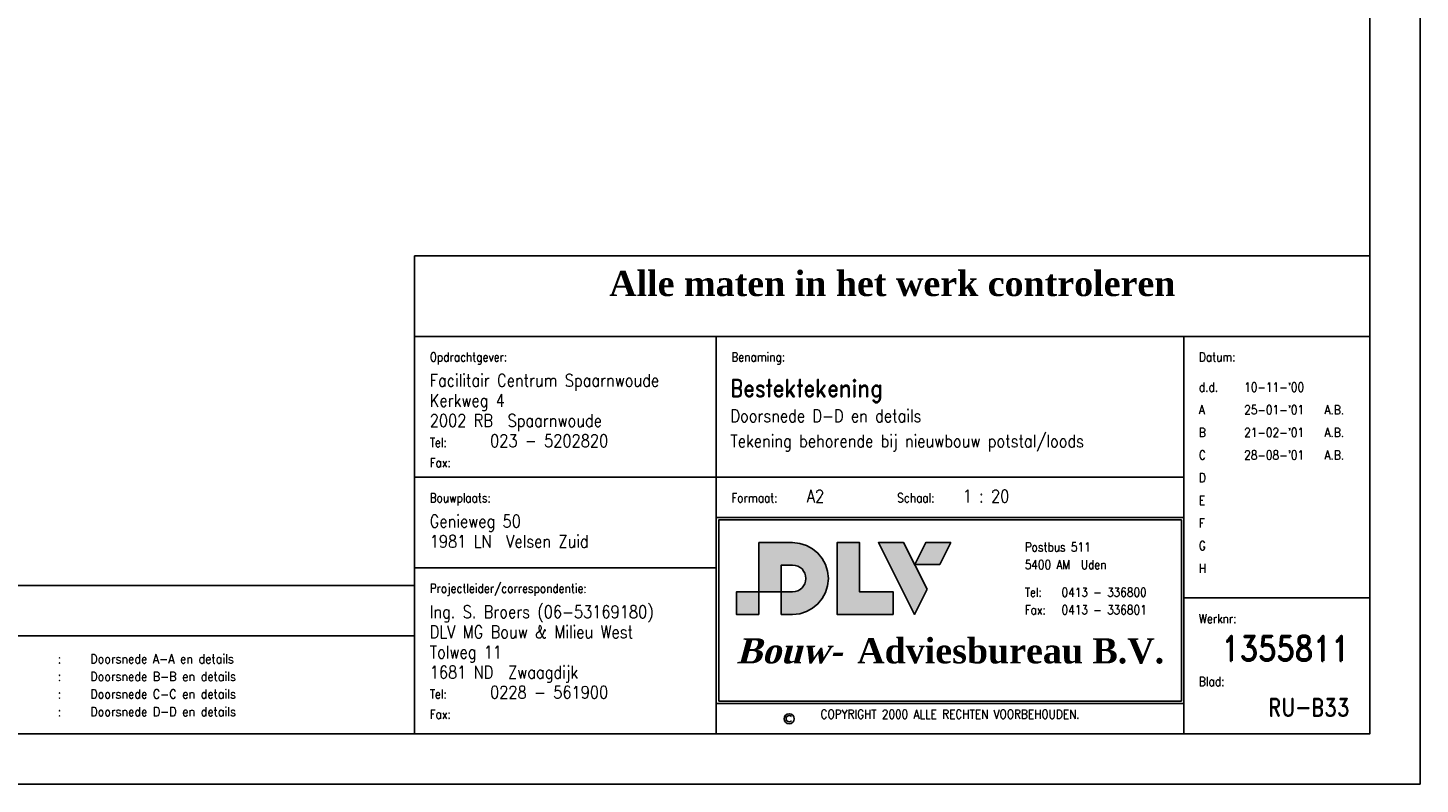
# Model space of a CAD drawing. Extents: x 0 to 38100, y 0 to 35640.
# Tile 41 of 42: x 32561 to 38100, y 0 to 3006. Entities that reach past the tile are written whole.
import ezdxf
from ezdxf.enums import TextEntityAlignment as Align

# ---------------------------------------------------------------- set-up
doc = ezdxf.new("R2010")
doc.units = 0
doc.header["$LTSCALE"] = 20
doc.layers.get('0').update_dxf_attribs({"linetype": 'CONTINUOUS'})
for name, color, linetype in [('A--L$2A-_F123-', 1, 'CONTINUOUS'), ('A--L$4A-', 7, 'CONTINUOUS'), ('A--L$4A-_F123-', 7, 'CONTINUOUS'), ('A--L$9A-_RENVOOI', 1, 'CONTINUOUS'), ('A--T$1A-_F123-_01', 7, 'CONTINUOUS'), ('A--T$1A-_F123-_0_18MM', 1, 'CONTINUOUS'), ('A--T$4A-_F123-', 2, 'CONTINUOUS'), ('A--T$4B-_F123-', 2, 'CONTINUOUS'), ('A--T$4C-_F123-', 7, 'CONTINUOUS')]:
    doc.layers.add(name, color=color, linetype=linetype)
doc.styles.add('ALFA-0_18', font='ROMANS', dxfattribs={"width": 0.9, "height": 180})
doc.styles.add('ONDERH1', font='romand.shx', dxfattribs={"width": 0.85, "height": 2.5})
doc.styles.add('ONDERH2', font='romand.shx', dxfattribs={"width": 0.85, "height": 1.8})
doc.styles.add('ST-01', font='TIMESBD.TTF', dxfattribs={"height": 5})

# ---------------------------------------------------------------- blocks, each defined once
blk = doc.blocks.new('DLVLOGO')
at = {"layer": 'A--T$4C-_F123-', "color": 7, "linetype": 'CONTINUOUS'}
for points in [[(18.29, 7.13), (18.15, 5.69), (17.73, 4.35), (17.08, 3.14), (16.2, 2.09), (15.15, 1.22), (13.94, 0.56), (12.6, 0.14), (11.16, 0), (8.93, 0), (8.93, 4.47), (11.16, 4.47), (11.7, 4.52), (12.2, 4.67), (12.65, 4.92), (13.05, 5.25), (13.37, 5.64), (13.62, 6.09), (13.77, 6.59), (13.83, 7.13), (13.77, 7.67), (13.62, 8.17), (13.37, 8.62), (13.05, 9.02), (12.65, 9.34), (12.2, 9.59), (11.7, 9.74), (11.16, 9.8), (8.93, 9.8), (8.93, 4.47), (4.47, 4.47), (4.47, 14.26), (11.16, 14.26), (12.6, 14.11), (13.94, 13.7), (15.15, 13.04), (16.2, 12.17), (17.08, 11.11), (17.73, 9.9), (18.15, 8.57)], [(4.47, 0), (4.47, 4.47), (0, 4.47), (0, 0), (4.47, 0)]]:
    blk.add_lwpolyline(points, close=True, dxfattribs=at)
for points in [[(31.18, 0), (31.18, 4.47), (24.49, 4.47), (24.49, 14.26), (20.02, 14.26), (20.02, 0), (31.18, 0)], [(37.95, 4.99), (35.43, 0), (28.23, 14.26), (33.26, 14.26), (37.95, 4.99)], [(35.46, 9.94), (37.65, 14.26), (42.63, 14.26), (40.45, 9.94), (35.46, 9.94)]]:
    blk.add_lwpolyline(points, dxfattribs=at)
for points in [[(4.47, 4.47), (8.93, 4.47), (4.47, 14.26), (8.93, 9.8)], [(4.47, 14.26), (8.93, 9.8), (11.16, 14.26), (11.16, 9.8)], [(11.16, 14.26), (11.16, 9.8), (11.75, 14.2), (11.33, 9.78)], [(11.75, 14.2), (11.33, 9.78), (12.6, 14.11), (11.81, 9.71)], [(12.6, 14.11), (11.81, 9.71), (13.43, 13.86), (12.29, 9.54)], [(13.43, 13.86), (12.29, 9.54), (14.25, 13.53), (12.61, 9.36)], [(20.02, 14.26), (24.49, 14.26), (20.02, 0), (24.49, 4.47)], [(28.23, 14.26), (33.26, 14.26), (35.43, 0), (37.95, 4.99)], [(37.65, 14.26), (42.63, 14.26), (35.46, 9.94), (40.45, 9.94)], [(14.25, 13.53), (12.61, 9.36), (15.07, 13.09), (12.95, 9.1)], [(15.07, 13.09), (12.95, 9.1), (15.6, 12.67), (13.08, 8.98)], [(15.6, 12.67), (13.08, 8.98), (16.08, 12.27), (13.25, 8.77)], [(16.08, 12.27), (13.25, 8.77), (16.49, 11.82), (13.41, 8.56)], [(16.49, 11.82), (13.41, 8.56), (16.91, 11.31), (13.47, 8.44)], [(16.91, 11.31), (13.47, 8.44), (17.27, 10.75), (13.56, 8.27)], [(17.27, 10.75), (13.56, 8.27), (17.55, 10.25), (13.63, 8.13)], [(17.55, 10.25), (13.63, 8.13), (17.81, 9.66), (13.66, 8.03)], [(17.81, 9.66), (13.66, 8.03), (18, 9.04), (13.71, 7.86)], [(18, 9.04), (13.71, 7.86), (18.16, 8.41), (13.77, 7.66)], [(18.16, 8.41), (13.77, 7.66), (18.23, 7.77), (13.79, 7.51)], [(16.78, 2.79), (13.29, 5.55), (16.33, 2.24), (13.21, 5.45)], [(17.13, 3.24), (13.41, 5.71), (16.78, 2.79), (13.29, 5.55)], [(17.51, 3.95), (13.62, 6.09), (17.13, 3.24), (13.41, 5.71)], [(17.87, 4.81), (13.69, 6.34), (17.51, 3.95), (13.62, 6.09)], [(18.05, 5.38), (13.76, 6.55), (17.87, 4.81), (13.69, 6.34)], [(18.16, 5.83), (13.79, 6.75), (18.05, 5.38), (13.76, 6.55)], [(18.23, 7.77), (13.79, 7.51), (18.27, 6.89), (13.81, 7.35)], [(18.2, 6.23), (13.82, 7.09), (18.16, 5.83), (13.79, 6.75)], [(18.27, 6.89), (13.81, 7.35), (18.2, 6.23), (13.82, 7.09)], [(0, 4.47), (4.47, 4.47), (0, 0), (4.47, 0)], [(11.16, 0), (11.16, 4.47), (8.93, 0), (8.93, 4.47)], [(11.89, 0.07), (11.47, 4.5), (11.16, 0), (11.16, 4.47)], [(12.6, 0.14), (11.9, 4.58), (11.89, 0.07), (11.47, 4.5)], [(13.25, 0.35), (12.18, 4.67), (12.6, 0.14), (11.9, 4.58)], [(14.06, 0.63), (12.56, 4.87), (13.25, 0.35), (12.18, 4.67)], [(14.77, 1.01), (12.78, 5.03), (14.06, 0.63), (12.56, 4.87)], [(15.31, 1.35), (12.94, 5.16), (14.77, 1.01), (12.78, 5.03)], [(15.77, 1.73), (13.1, 5.31), (15.31, 1.35), (12.94, 5.16)], [(16.33, 2.24), (13.21, 5.45), (15.77, 1.73), (13.1, 5.31)], [(20.02, 0), (24.49, 4.47), (31.18, 0), (31.18, 4.47)]]:
    blk.add_solid(points, dxfattribs=at)
blk = doc.blocks.new('ST-NL-NO')
at = {"layer": 'A--L$4A-_F123-', "color": 3}
for p, q in [((-130, 79), (-130, 0)), ((-37, 0), (-37, 79)), ((-130, 43), (-37, 43)), ((-37, 6), (-130, 6))]:
    blk.add_line(p, q, dxfattribs=at)
at = {"layer": 'A--L$4A-_F123-', "color": 1}
for p, q in [((-190, 51), (-130, 51)), ((-37, 51), (-130, 51)), ((-130, 33), (-190, 33)), ((-130, 33), (-190, 33)), ((0, 27), (-37, 27))]:
    blk.add_line(p, q, dxfattribs=at)
at = {"layer": 'A--L$4A-_F123-', "color": 4}
blk.add_lwpolyline([(-190, 0), (0, 0), (0, 79), (-190, 79)], close=True, dxfattribs=at)
at = {"layer": 'A--L$4A-_F123-', "color": 1}
blk.add_lwpolyline([(-129.5, 6.5), (-37.5, 6.5), (-37.5, 42.5), (-129.5, 42.5)], close=True, dxfattribs=at)
at = {"layer": 'A--T$4B-_F123-', "color": 2, "linetype": 'CONTINUOUS'}
blk.add_circle((-115.5, 3), 1, dxfattribs=at)
blk.add_arc((-115.5, 3), 0.622, 45, 315, dxfattribs=at)
blk.add_blockref('DLVLOGO', (-126, 23.74))
at = {"layer": 'A--T$4A-_F123-', "linetype": 'CONTINUOUS', "width": 0.85, "flags": 8}
for tag, p, height, style in [('NAAM', (-187, 69), 2.5, 'ONDERH1'), ('DATUM', (-25, 68), 1.8, 'ONDERH2'), ('TEK', (-9, 68), 1.8, 'ONDERH2'), ('ADRES', (-187, 65), 2.5, 'ONDERH1'), ('BENAMING-2', (-127.19, 61.95), 2.5, 'ONDERH1'), ('DATUMA', (-25, 63.5), 1.8, 'ONDERH2'), ('TEKA', (-9, 63.5), 1.8, 'ONDERH2'), ('POST-PLAATS', (-187, 61), 2.5, 'ONDERH1'), ('TELEFOONNR', (-175, 57), 2.5, 'ONDERH1'), ('BENAMING-3', (-127.19, 56.95), 2.5, 'ONDERH1'), ('DATUMB', (-25, 59), 1.8, 'ONDERH2'), ('TEKB', (-9, 59), 1.8, 'ONDERH2'), ('DATUMC', (-25, 54.5), 1.8, 'ONDERH2'), ('TEKC', (-9, 54.5), 1.8, 'ONDERH2'), ('DATUMD', (-25, 50), 1.8, 'ONDERH2'), ('TEKD', (-9, 50), 1.8, 'ONDERH2'), ('FORMAAT', (-112, 46), 2.5, 'ONDERH1'), ('SCH1', (-81, 46), 2.5, 'ONDERH1'), ('SCH2', (-66, 46), 2.5, 'ONDERH1'), ('SCH3', (-51, 46), 2.5, 'ONDERH1'), ('DATUME', (-25, 45.5), 1.8, 'ONDERH2'), ('TEKE', (-9, 45.5), 1.8, 'ONDERH2'), ('BOUWADRES', (-187, 41), 2.5, 'ONDERH1'), ('DATUMF', (-25, 41), 1.8, 'ONDERH2'), ('TEKF', (-9, 41), 1.8, 'ONDERH2'), ('PLAATS-BOUW', (-187, 37), 2.5, 'ONDERH1'), ('DATUMG', (-25, 36.5), 1.8, 'ONDERH2'), ('TEKG', (-9, 36.5), 1.8, 'ONDERH2'), ('DATUMH', (-25, 32), 1.8, 'ONDERH2'), ('TEKH', (-9, 32), 1.8, 'ONDERH2'), ('NAAM-PROJ', (-187, 23), 2.5, 'ONDERH1'), ('TEAM', (-187, 19), 2.5, 'ONDERH1'), ('ADRES-TEAM', (-187, 15), 2.5, 'ONDERH1'), ('POST-PLAATS-TEAM', (-187, 11), 2.5, 'ONDERH1'), ('TELEFOONNR-TEAM', (-175, 7), 2.5, 'ONDERH1')]:
    blk.add_attdef(tag, p, '', height=height, dxfattribs=dict(at, style=style))
at = {"layer": 'A--T$4A-_F123-', "color": 3, "linetype": 'CONTINUOUS', "style": 'ONDERH1', "width": 0.85, "flags": 8}
blk.add_attdef('BENAMING-1', (-127.19, 66.95), '', height=3.5, dxfattribs=at)
at = {"layer": 'A--T$4A-_F123-', "color": 4, "linetype": 'CONTINUOUS', "style": 'ONDERH1', "width": 0.85, "flags": 8}
blk.add_attdef('WERKNR', text='', height=5, dxfattribs=at).set_placement((-4, 14.5), align=Align.RIGHT)
at = {"layer": 'A--T$4A-_F123-', "color": 3, "linetype": 'CONTINUOUS', "style": 'ONDERH1', "width": 0.85, "flags": 8}
blk.add_attdef('TEKNR', text='', height=3.5, dxfattribs=at).set_placement((-4, 3.5), align=Align.RIGHT)
at = {"layer": 'A--T$4B-_F123-', "linetype": 'CONTINUOUS', "style": 'ONDERH2', "width": 0.85}
for s, p in [('Opdrachtgever:', (-187, 74)), ('Benaming:', (-127, 74)), ('Datum:', (-34, 74)), ('d.d.', (-34, 68)), ('A', (-34, 63.5)), ('Tel:', (-187, 57)), ('B', (-34, 59)), ('C', (-34, 54.5)), ('Fax:', (-187, 53)), ('D', (-34, 50)), ('Bouwplaats:', (-187, 46)), ('Formaat:', (-127, 46)), ('Schaal:', (-94, 46)), ('E', (-34, 45.5)), ('F', (-34, 41)), ('G', (-34, 36.5)), ('H', (-34, 32)), ('Projectleider/correspondentie: ', (-187, 28)), ('Werknr:', (-34, 22)), ('Blad:', (-34, 9.5)), ('Tel:', (-187, 7)), ('Fax:', (-187, 3))]:
    blk.add_text(s, height=1.8, dxfattribs=at).set_placement(p)
at = {"layer": 'A--T$4B-_F123-', "color": 2, "linetype": 'CONTINUOUS', "style": 'ONDERH2', "width": 0.85}
for s, p in [('Postbus 511', (-68.65, 36.23)), ('5400 AM  Uden', (-68.65, 32.73)), ('Tel:', (-68.65, 27.24)), ('0413 - 336800', (-61.32, 27.24)), ('Fax:', (-68.65, 23.74)), ('0413 - 336801', (-61.32, 23.74))]:
    blk.add_text(s, height=1.8, dxfattribs=at).set_placement(p)
blk.add_text('COPYRIGHT 2000 ALLE RECHTEN VOORBEHOUDEN.', height=1.8, dxfattribs=at).set_placement((-83.5, 3), align=Align.CENTER)
at = {"layer": 'A--T$4C-_F123-', "color": 7, "linetype": 'CONTINUOUS', "style": 'ST-01'}
blk.add_text('Adviesbureau B.V.', height=5, dxfattribs=at).set_placement((-101.97, 14))
at = {"layer": 'A--T$4C-_F123-', "color": 7, "linetype": 'CONTINUOUS', "style": 'ST-01', "oblique": 15}
blk.add_text('Bouw-', height=5, dxfattribs=at).set_placement((-126, 14))
blk = doc.blocks.new('ST-XT-MC')
at = {"layer": 'A--L$4A-_F123-', "color": 4}
blk.add_lwpolyline([(-190, 0), (-190, 16), (0, 16), (0, 0)], dxfattribs=at)
at = {"layer": 'A--T$1A-_F123-_01', "color": 7, "style": 'ST-01'}
blk.add_text('Alle maten in het werk controleren', height=5, dxfattribs=at).set_placement((-95, 8), align=Align.CENTER)

msp = doc.modelspace()

# ---------------------------------------------------------------- linework, layer by layer
at = {"layer": 'A--L$2A-_F123-'}
msp.add_lwpolyline([(25220, 8400), (38100, 8400), (38100, 0), (25220, 0)], close=True, dxfattribs=at)
at = {"layer": 'A--L$2A-_F123-', "color": 4}
msp.add_lwpolyline([(25420, 8200), (37900, 8200), (37900, 200), (25420, 200)], close=True, dxfattribs=at)
at = {"layer": 'A--T$1A-_F123-_0_18MM', "color": 1}
msp.add_line((30300, 590), (34100, 590), dxfattribs=at)
at = {"layer": 'A--T$1A-_F123-_0_18MM', "color": 4}
msp.add_lwpolyline([(30300, 200), (34100, 200), (34100, 790), (30300, 790)], close=True, dxfattribs=at)

# ---------------------------------------------------------------- block references
at = {"layer": 'A--L$4A-', "xscale": 20, "yscale": 20, "zscale": 0.2}
msp.add_blockref('ST-XT-MC', (37900, 1780), dxfattribs=at)
at = {"layer": 'A--L$4A-'}
ref = msp.add_blockref('ST-NL-NO', (37900, 200), dxfattribs=dict(at, xscale=20, yscale=20))
ref.add_attrib('WERKNR', '1355811', dxfattribs={"layer": 'A--T$4A-_F123-', "color": 4, "linetype": 'CONTINUOUS', "height": 100, "style": 'ONDERH1', "width": 0.85}).set_placement((37820, 490), align=Align.RIGHT)
ref.add_attrib('TEKNR', 'RU-B33', dxfattribs={"layer": 'A--T$4A-_F123-', "color": 3, "linetype": 'CONTINUOUS', "height": 70, "style": 'ONDERH1', "width": 0.85}).set_placement((37820, 270), align=Align.RIGHT)
ref.add_attrib('BENAMING-1', 'Bestektekening', (35356.2, 1539), dxfattribs={"layer": 'A--T$4A-_F123-', "color": 3, "linetype": 'CONTINUOUS', "height": 70, "style": 'ONDERH1', "width": 0.85})
ref.add_attrib('BENAMING-2', 'Doorsnede D-D en details', (35356.2, 1439), dxfattribs={"layer": 'A--T$4A-_F123-', "linetype": 'CONTINUOUS', "height": 50, "style": 'ONDERH1', "width": 0.85})
ref.add_attrib('BENAMING-3', 'Tekening behorende bij nieuwbouw potstal/loods', (35356.2, 1339), dxfattribs={"layer": 'A--T$4A-_F123-', "linetype": 'CONTINUOUS', "height": 50, "style": 'ONDERH1', "width": 0.85})
ref.add_attrib('FORMAAT', 'A2', (35660, 1120), dxfattribs={"layer": 'A--T$4A-_F123-', "linetype": 'CONTINUOUS', "height": 50, "style": 'ONDERH1', "width": 0.85})
ref.add_attrib('SCH1', '1 : 20', (36280, 1120), dxfattribs={"layer": 'A--T$4A-_F123-', "linetype": 'CONTINUOUS', "height": 50, "style": 'ONDERH1', "width": 0.85})
ref.add_attrib('DATUM', "10-11-'00", (37400, 1560), dxfattribs={"layer": 'A--T$4A-_F123-', "linetype": 'CONTINUOUS', "height": 36, "style": 'ONDERH2', "width": 0.85})
ref.add_attrib('NAAM', 'Facilitair Centrum Spaarnwoude', (34160, 1580), dxfattribs={"layer": 'A--T$4A-_F123-', "linetype": 'CONTINUOUS', "height": 50, "style": 'ONDERH1', "width": 0.85})
ref.add_attrib('ADRES', 'Kerkweg 4', (34160, 1500), dxfattribs={"layer": 'A--T$4A-_F123-', "linetype": 'CONTINUOUS', "height": 50, "style": 'ONDERH1', "width": 0.85})
ref.add_attrib('POST-PLAATS', '2002 RB  Spaarnwoude', (34160, 1420), dxfattribs={"layer": 'A--T$4A-_F123-', "linetype": 'CONTINUOUS', "height": 50, "style": 'ONDERH1', "width": 0.85})
ref.add_attrib('TELEFOONNR', '023 - 5202820', (34400, 1340), dxfattribs={"layer": 'A--T$4A-_F123-', "linetype": 'CONTINUOUS', "height": 50, "style": 'ONDERH1', "width": 0.85})
ref.add_attrib('BOUWADRES', 'Genieweg 50', (34160, 1020), dxfattribs={"layer": 'A--T$4A-_F123-', "linetype": 'CONTINUOUS', "height": 50, "style": 'ONDERH1', "width": 0.85})
ref.add_attrib('PLAATS-BOUW', '1981 LN  Velsen Zuid', (34160, 940), dxfattribs={"layer": 'A--T$4A-_F123-', "linetype": 'CONTINUOUS', "height": 50, "style": 'ONDERH1', "width": 0.85})
ref.add_attrib('NAAM-PROJ', 'Ing. S. Broers (06-53169180)', (34160, 660), dxfattribs={"layer": 'A--T$4A-_F123-', "linetype": 'CONTINUOUS', "height": 50, "style": 'ONDERH1', "width": 0.85})
ref.add_attrib('TEAM', 'DLV MG Bouw & Milieu West', (34160, 580), dxfattribs={"layer": 'A--T$4A-_F123-', "linetype": 'CONTINUOUS', "height": 50, "style": 'ONDERH1', "width": 0.85})
ref.add_attrib('ADRES-TEAM', 'Tolweg 11', (34160, 500), dxfattribs={"layer": 'A--T$4A-_F123-', "linetype": 'CONTINUOUS', "height": 50, "style": 'ONDERH1', "width": 0.85})
ref.add_attrib('POST-PLAATS-TEAM', '1681 ND  Zwaagdijk', (34160, 420), dxfattribs={"layer": 'A--T$4A-_F123-', "linetype": 'CONTINUOUS', "height": 50, "style": 'ONDERH1', "width": 0.85})
ref.add_attrib('TELEFOONNR-TEAM', '0228 - 561900', (34400, 340), dxfattribs={"layer": 'A--T$4A-_F123-', "linetype": 'CONTINUOUS', "height": 50, "style": 'ONDERH1', "width": 0.85})
ref.add_attrib('DATUMA', "25-01-'01", (37400, 1470), dxfattribs={"layer": 'A--T$4A-_F123-', "linetype": 'CONTINUOUS', "height": 36, "style": 'ONDERH2', "width": 0.85})
ref.add_attrib('TEKA', 'A.B.', (37720, 1470), dxfattribs={"layer": 'A--T$4A-_F123-', "linetype": 'CONTINUOUS', "height": 36, "style": 'ONDERH2', "width": 0.85})
ref.add_attrib('DATUMB', "21-02-'01", (37400, 1380), dxfattribs={"layer": 'A--T$4A-_F123-', "linetype": 'CONTINUOUS', "height": 36, "style": 'ONDERH2', "width": 0.85})
ref.add_attrib('TEKB', 'A.B.', (37720, 1380), dxfattribs={"layer": 'A--T$4A-_F123-', "linetype": 'CONTINUOUS', "height": 36, "style": 'ONDERH2', "width": 0.85})
ref.add_attrib('DATUMC', "28-08-'01", (37400, 1290), dxfattribs={"layer": 'A--T$4A-_F123-', "linetype": 'CONTINUOUS', "height": 36, "style": 'ONDERH2', "width": 0.85})
ref.add_attrib('TEKC', 'A.B.', (37720, 1290), dxfattribs={"layer": 'A--T$4A-_F123-', "linetype": 'CONTINUOUS', "height": 36, "style": 'ONDERH2', "width": 0.85})

# ---------------------------------------------------------------- texts
at = {"layer": 'A--L$9A-_RENVOOI', "style": 'ALFA-0_18', "width": 0.9}
for s, p in [(':', (32680.2, 480)), ('Doorsnede A-A en details', (32810, 480)), ('Doorsnede B-B en details', (32810, 410)), (':', (32680.2, 410)), (':', (32680.2, 340)), ('Doorsnede C-C en details', (32810, 340)), (':', (32680.2, 270)), ('Doorsnede D-D en details', (32810, 270))]:
    msp.add_text(s, height=36, dxfattribs=at).set_placement(p)

doc.saveas('drawing.dxf')
